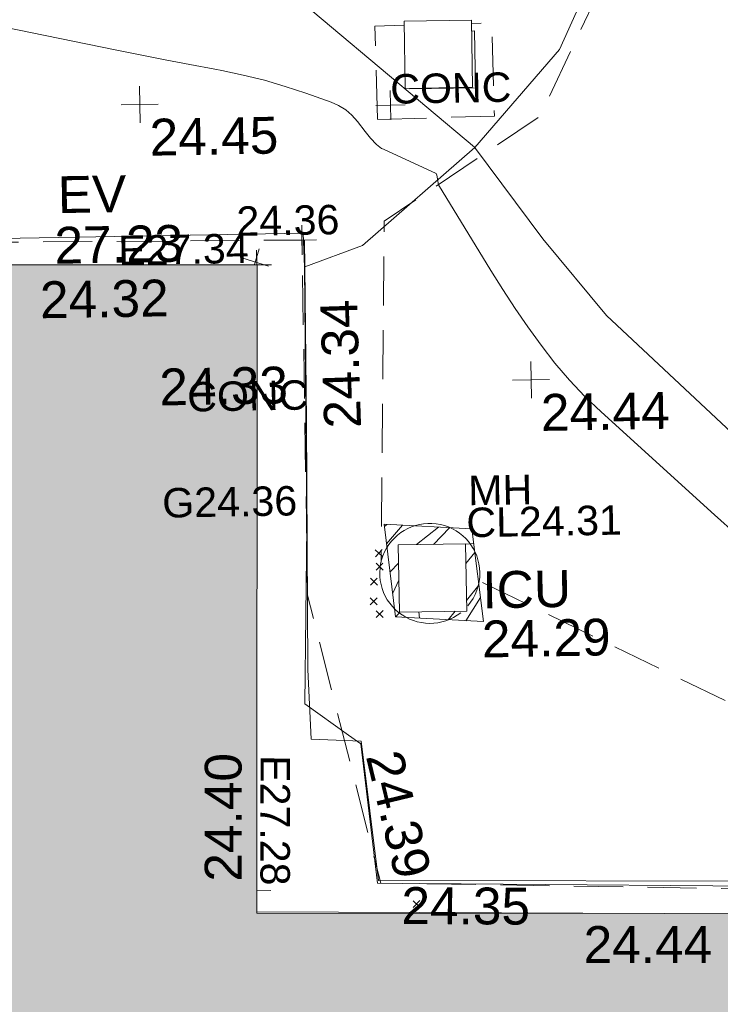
# Model space of a CAD drawing. Header units: millimetres. Extents: x -287732 to 520720, y -103372 to 287754.
# Tile 87 of 256: x -39038 to -31900, y -51760 to -41730. Entities that reach past the tile are written whole.
import ezdxf

# ---------------------------------------------------------------- set-up
doc = ezdxf.new("R2010")
doc.units = ezdxf.units.MM
for name, pattern in [('IMPORT-DASHED _2_', [750, 500, -250]), ('IMPORT-HIDDEN2 _3_', [4762.5, 3175, -1587.5]), ('IMPORT-UG_ELEC_STREET LIGHTING_QLB2 _2_', [2700, 1500, -300.0000000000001, 0, -250, 150, -300.0000000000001, 0, -200])]:
    doc.linetypes.add(name, pattern=pattern)
for name, color, linetype, lineweight, true_color in [('00_TOPO_BUILDING_OUTLINE', 5, 'Continuous', 9, 0x0000ff), ('00_TOPO_EAVE', 7, 'Continuous', 9, 0x666666), ('00_TOPO_LEVEL_SPOT', 7, 'Continuous', 9, 0x666666), ('00_TOPO_SERV_IC', 5, 'Continuous', 9, 0x0000ff), ('00_UAV_BUILDING_OUTLINE', 5, 'Continuous', 9, 0x0000ff), ('00_UAV_CONCRETE', 9, 'Continuous', 9, 0x808080), ('01_DTM_CONTOUR_MNR', 7, 'Continuous', 9, 0xa5a552), ('12333-PUM-2D-U-0001-C01 - Rev2_REVIT IMPORT_dwg', 7, 'Continuous', 9, 0x767676), ('A_RHA_Line', 7, 'Continuous', 9, 0x00a600), ('CONTOURS_MINOR', 7, 'Continuous', 9, 0x00a5a5), ('EAVE', 3, 'Continuous', 9, 0x00ff00), ('EAVE_LVL', 3, 'Continuous', 9, 0x00ff00), ('GULLY_LVL', 7, 'Continuous', 9, 0x7fbfff), ('MANHOLES', 7, 'Continuous', 9, 0xa50000), ('MANHOLES_LVL', 7, 'Continuous', 9, 0xa50000), ('MANHOLES_TXT', 7, 'Continuous', 9, 0xa50000), ('PUM-CHAMBER EXTENTS', 6, 'IMPORT-HIDDEN2 _3_', 9, 0xff00ff)]:
    doc.layers.add(name, color=color, linetype=linetype, lineweight=lineweight, true_color=true_color)
for name, color, linetype, lineweight in [('00_TOPO_SURFACE', 7, 'Continuous', 9), ('A_RHA_Detail', 7, 'Continuous', 9), ('CHANGE_OF_SURFACE', 7, 'IMPORT-DASHED _2_', 9), ('CHANGE_OF_SURFACE_LVL', 7, 'Continuous', 9), ('GEN-TEXT', 7, 'Continuous', 9), ('Text', 7, 'Continuous', 9), ('TEXT_TXT', 7, 'Continuous', 9)]:
    doc.layers.add(name, color=color, linetype=linetype, lineweight=lineweight)
doc.styles.add('Arial_3', font='arial.ttf', dxfattribs={"height": 299.9999999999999})
doc.styles.add('Swis721 Lt BT_2', font='swissl.ttf', dxfattribs={"height": 375})

# ---------------------------------------------------------------- blocks, each defined once
blk = doc.blocks.new('12333-PUM-2D-U-0001-C01 - Rev2_REVIT IMPORT_dwg_MSL_Eaves_SYM_1-V21-Site Location Plan Proposed')
at = {"layer": '00_TOPO_EAVE', "color": 254, "true_color": 0xcccccc}
for p, q in [((-21.13304359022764, -64.9132053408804), (116.0873754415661, 356.5791934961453)), ((356.5791934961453, -116.0873754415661), (-356.5791934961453, 116.0873754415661))]:
    blk.add_line(p, q, dxfattribs=at)
blk = doc.blocks.new('12333-PUM-2D-U-0001-C01 - Rev2_REVIT IMPORT_dwg_MM-2077200-Site Location Plan Proposed')
at = {"layer": '00_TOPO_LEVEL_SPOT', "color": 254, "true_color": 0xcccccc, "flags": 128}
for points in [[(500.0000000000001, 0), (0, 0), (0, 500.0000000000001)], [(0, -500.0000000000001), (0, 0), (-500.0000000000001, 0)]]:
    blk.add_lwpolyline(points, dxfattribs=at)
blk = doc.blocks.new('12333-PUM-2D-U-0001-C01 - Rev2_REVIT IMPORT_dwg_MGS62954_T2_Galway_ITM_3d_Rev1-2077680-Site Location Plan Proposed')
at = {"layer": '00_TOPO_SERV_IC', "color": 254, "true_color": 0xcccccc}
for p, q in [((533866115.4000002, 725513611.2000002), (533866115.4000001, 725514297.0000001)), ((533866801.2000001, 725514297.0000001), (533866115.4000001, 725514297.0000001)), ((533866801.2000002, 725513611.2000002), (533866801.2000001, 725514297.0000001)), ((533866115.4000002, 725513611.2000002), (533866801.2000002, 725513611.2000002)), ((533865963.0000001, 725508277.2000002), (533865963.0000001, 725508963.0000001)), ((533865963.0000001, 725508963.0000001), (533866648.8000001, 725508963.0000001)), ((533866648.8000001, 725508963.0000001), (533866648.8000001, 725508277.2000002)), ((533865963.0000001, 725508277.2000002), (533866648.8000001, 725508277.2000002))]:
    blk.add_line(p, q, dxfattribs=at)
at = {"layer": '00_TOPO_SURFACE', "color": 254, "true_color": 0xcccccc, "flags": 128}
for points in [[(533867394.0574334, 725518663.9431219), (533867919.8400127, 725517657.4428456), (533868467.158241, 725516973.0637418), (533868597.3633765, 725516576.4525061), (533868527.7740715, 725515749.4248275), (533868232.0130583, 725515126.9650481), (533867693.1925095, 725513981.2488767), (533866813.4430419, 725512998.5261831), (533865651.8253616, 725512020.2865918), (533865060.2829556, 725511813.0057487)], [(533865060.0000002, 725512080), (533865060.2829556, 725511813.0057487), (533865050.0000001, 725510240.0000001), (533865020.0000001, 725507710.0000001), (533865040.0000001, 725507000.0000001), (533865550.0000001, 725506970.0000001), (533865700.0000001, 725505550.0000001), (533869930.0000002, 725505470.0000001), (533874150.0000001, 725505450.0000002), (533876870.0000001, 725505370.0000001), (533876900.0000001, 725504240)]]:
    blk.add_lwpolyline(points, dxfattribs=at)
at = {"layer": '00_UAV_CONCRETE', "color": 254, "true_color": 0xcccccc, "flags": 128}
for points in [[(533850513.8729193, 725512257.0135742), (533854267.8038598, 725512222.5264795), (533855513.3210576, 725512210.3372543), (533860512.9407879, 725512161.4085915), (533861011.8038596, 725512156.5264796), (533865048.2770497, 725512156.976934), (533865055.892157, 725511811.4671805)], [(533865055.892157, 725511811.4671805), (533865035.3010868, 725509169.1725117), (533864981.3010868, 725507360.1725118), (533865421.9358901, 725507035.3706586), (533865544.301087, 725506945.1725119), (533865690.3010869, 725505521.1725119), (533869105.4976924, 725505435.9257947), (533869536.3010869, 725505425.172512), (533873186.301087, 725505353.1725117), (533874103.4471429, 725505333.5257993), (533874839.5812727, 725505317.7566472), (533874830.7741848, 725505049.3506987)]]:
    blk.add_lwpolyline(points, dxfattribs=at)
at = {"layer": '01_DTM_CONTOUR_MNR', "color": 254, "true_color": 0xcccccc, "flags": 128}
blk.add_lwpolyline([(533876479.0514932, 725505997.720138), (533874701.0262182, 725506382.5059073), (533873483.306595, 725506873.2986193), (533871291.3912454, 725508384.4152758), (533870269.8232822, 725509184.4572619), (533868123.1833492, 725511263.5826919), (533867489.405955, 725512054.2971659), (533866810.0000003, 725513000.0000001), (533864895.9871723, 725514669.7090366), (533864745.0804352, 725514735.673502), (533864516.8727782, 725514749.9896799), (533862002.2688941, 725514946.8802142)], dxfattribs=at)
at = {"xscale": 0.375, "yscale": 0.375, "zscale": 0.375}
for name, p in [('12333-PUM-2D-U-0001-C01 - Rev2_REVIT IMPORT_dwg_MM-2077200-Site Location Plan Proposed', (533863407.4246804, 725513494.4364793)), ('12333-PUM-2D-U-0001-C01 - Rev2_REVIT IMPORT_dwg_MSL_Eaves_SYM_1-V21-Site Location Plan Proposed', (533864555.3975301, 725511870.8665234)), ('12333-PUM-2D-U-0001-C01 - Rev2_REVIT IMPORT_dwg_MM-2077200-Site Location Plan Proposed', (533867344.0922572, 725510621.5253152))]:
    blk.add_blockref(name, p, dxfattribs=at)
at = {"layer": '00_TOPO_BUILDING_OUTLINE', "color": 251, "true_color": 0x666666, "insert": (533863556.8128479, 725510801.2466586), "char_height": 375, "width": 1495.902363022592, "attachment_point": 1, "line_spacing_factor": 1.005061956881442, "style": 'Swis721 Lt BT_2'}
blk.add_mtext('24.33', dxfattribs=at)
at = {"layer": '00_TOPO_EAVE', "char_height": 375, "attachment_point": 1, "line_spacing_factor": 1.005061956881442, "style": 'Swis721 Lt BT_2'}
for s, insert, width in [('EV', (533862556.29511, 725512778.2962464), 736.078940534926), ('27.23', (533862514.4732763, 725512262.8128253), 1495.902363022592)]:
    blk.add_mtext(s, dxfattribs=dict(at, insert=insert, width=width))
at = {"layer": '00_TOPO_LEVEL_SPOT', "char_height": 375, "width": 1495.902363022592, "attachment_point": 1, "line_spacing_factor": 1.005061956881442, "style": 'Swis721 Lt BT_2'}
for s, insert in [('24.45', (533863502.4808528, 725513347.0102245)), ('24.44', (533867439.1808528, 725510474.1102244))]:
    blk.add_mtext(s, dxfattribs=dict(at, insert=insert))
at = {"layer": '00_TOPO_SERV_IC', "color": 251, "true_color": 0x666666, "char_height": 375, "attachment_point": 1, "line_spacing_factor": 1.005061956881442, "style": 'Swis721 Lt BT_2'}
for s, insert, width in [('ICU', (533866811.7111335, 725508677.2746867), 1021.012723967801), ('24.29', (533866797.8003085, 725508176.8162591), 1495.902363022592)]:
    blk.add_mtext(s, dxfattribs=dict(at, insert=insert, width=width))
at = {"layer": '00_TOPO_SURFACE', "color": 251, "true_color": 0x666666, "char_height": 375, "width": 1495.902363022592, "attachment_point": 1, "line_spacing_factor": 1.005061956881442, "style": 'Swis721 Lt BT_2'}
for s, insert, rotation in [('24.34', (533865230.1951971, 725510158.3056903), 90.86117360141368), ('24.35', (533865934.874386, 725505478.1863271), 358.6520742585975)]:
    blk.add_mtext(s, dxfattribs=dict(at, insert=insert, rotation=rotation))
at = {"layer": '00_UAV_BUILDING_OUTLINE', "color": 251, "true_color": 0x666666, "char_height": 375, "width": 1495.902363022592, "attachment_point": 1, "line_spacing_factor": 1.005061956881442, "style": 'Swis721 Lt BT_2'}
for s, insert, rotation in [('24.32', (533862357.0228064, 725511710.8734008), 359.9037705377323), ('24.40', (533863931.2192553, 725505568.2133479), 88.95926798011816), ('24.44', (533867782.7658254, 725505048.8203163), 358.9592679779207)]:
    blk.add_mtext(s, dxfattribs=dict(at, insert=insert, rotation=rotation))
at = {"layer": '00_UAV_CONCRETE', "color": 251, "true_color": 0x666666, "insert": (533865959.7949202, 725506899.5029724), "char_height": 375, "width": 1495.902363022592, "attachment_point": 1, "rotation": 282.60857678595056, "line_spacing_factor": 1.005061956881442, "style": 'Swis721 Lt BT_2'}
blk.add_mtext('24.39', dxfattribs=at)
blk = doc.blocks.new('12333-PUM-2D-U-0001-C01 - Rev2_REVIT IMPORT_dwg_SPOT-2077713-Site Location Plan Proposed')
at = {"layer": 'Text', "color": 253, "true_color": 0xaaaaaa}
for p, q in [((0, 500.0000000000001), (0, -500.0000000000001)), ((-500.0000000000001, 0), (500.0000000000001, 0))]:
    blk.add_line(p, q, dxfattribs=at)
blk = doc.blocks.new('12333-PUM-2D-U-0001-C01 - Rev2_REVIT IMPORT_dwg_SPOT-2077777-Site Location Plan Proposed')
at = {"layer": 'EAVE_LVL', "color": 81, "true_color": 0xaaffaa}
for p, q in [((0, 500.0000000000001), (0, 19.93331687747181)), ((-44.11408456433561, 0), (500.0000000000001, 0))]:
    blk.add_line(p, q, dxfattribs=at)
blk = doc.blocks.new('12333-PUM-2D-U-0001-C01 - Rev2_REVIT IMPORT_dwg_SPOT-V238-Site Location Plan Proposed')
at = {"layer": 'EAVE_LVL', "color": 81, "true_color": 0xaaffaa}
blk.add_line((17.04085452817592, 0), (500.0000000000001, 0), dxfattribs=at)
blk = doc.blocks.new('12333-PUM-2D-U-0001-C01 - Rev2_REVIT IMPORT_dwg_SPOT-2077769-Site Location Plan Proposed')
at = {"layer": 'CHANGE_OF_SURFACE_LVL', "color": 253, "true_color": 0xaaaaaa}
for p, q in [((0, 500.0000000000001), (0, -500.0000000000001)), ((-500.0000000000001, 0), (500.0000000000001, 0))]:
    blk.add_line(p, q, dxfattribs=at)
blk = doc.blocks.new('12333-PUM-2D-U-0001-C01 - Rev2_REVIT IMPORT_dwg-1620468-Site Location Plan Proposed')
at = {"layer": 'PUM-CHAMBER EXTENTS', "true_color": 0xffaaff}
h = blk.add_hatch(dxfattribs=at)
h.set_pattern_fill('FP_3', color=211, style=0, pattern_type=2)
h.set_pattern_definition([(45, (-533641079.65, -725615854.3560001), (-265.1650429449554, 265.1650429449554), []), (45, (-533640902.873, -725615854.3560001), (-265.1650429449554, 265.1650429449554), [])])
h.paths.add_polyline_path([(225736.3501528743, -107687.3561786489), (225636.3501528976, -106741.3561786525), (224743.3501528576, -106677.3561786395), (224843.3501528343, -107623.3561786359), (225567.437910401, -107675.2504860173)])
h.paths.add_polyline_path([(224883.3501528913, -107577.1561786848), (224883.3501529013, -106891.3561786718), (225569.1501529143, -106891.3561786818), (225569.1501529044, -107577.1561786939), (225557.1794693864, -107577.1561786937)])
at = {"layer": 'CHANGE_OF_SURFACE', "color": 253, "true_color": 0xaaaaaa, "flags": 128}
for points in [[(228526.4605184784, -96583.34101142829), (228919.374917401, -97379.69282211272), (228919.374917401, -98086.98049339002), (228366.8064243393, -98893.73049337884), (227532.4279998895, -100264.1003562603), (226399.662588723, -102551.7339180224), (224797.2139586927, -103590.56268516), (224704.1805500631, -107064.3346346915)], [(225035.7501529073, -101598.8441692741), (224736.0651250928, -101602.0493567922), (224746.2356871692, -102552.9969051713)], [(224746.2356871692, -102552.9969051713), (225938.0793153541, -102540.249914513), (225927.9087530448, -101589.3023659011), (225721.5501529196, -101591.5094097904)], [(209183.6723986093, -102292.5337115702), (209324.0843579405, -102290.1362491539), (209279.7092491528, -103607.8304508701), (214435.1732904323, -103596.7790810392), (220082.4232903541, -103729.3955195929), (223955.9284271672, -103768.0753138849), (223950.4027422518, -107387.3989444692), (224643.7480814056, -110331.3489716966), (232503.4728769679, -110593.233746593)], [(232539.3336143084, -110782.9918496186), (232503.4728769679, -110593.233746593), (232393.6493174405, -110012.0992871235), (229731.1980063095, -109114.4728447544), (228525.669865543, -108708.0376431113), (226867.6802684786, -107864.4478210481), (225701.6799885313, -107271.1835623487)]]:
    blk.add_lwpolyline(points, dxfattribs=at)
at = {"layer": 'CONTOURS_MINOR', "color": 254, "true_color": 0xaae1e1, "flags": 128}
blk.add_lwpolyline([(228331.8403345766, -106846.5640787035), (228108.5004743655, -106641.3199454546), (226971.9912089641, -105572.7836121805), (226809.9634791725, -105410.9462355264), (226654.8769925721, -105243.0742327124), (226510.2023708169, -105066.1502900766), (226372.4689919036, -104883.1917215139), (226242.4279722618, -104694.093364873), (226115.6386133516, -104502.8974419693), (225993.7267445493, -104308.5551697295), (225875.0665363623, -104112.1153313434), (225357.7914835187, -103230.7670647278), (225340.2482683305, -103130.0831841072), (225335.1550421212, -103114.9916113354), (224801.7227920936, -102858.5229903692), (224782.5431646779, -102848.4626072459), (224764.4150706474, -102836.9544661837), (224747.8642773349, -102823.2746876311), (224732.3650172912, -102808.1471516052), (224673.6383818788, -102743.1342932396), (224659.2339405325, -102726.6567066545), (224645.1982182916, -102709.8806895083), (224631.7155748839, -102692.6570258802), (224618.6016505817, -102675.1349321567), (224542.2595364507, -102569.5936311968), (224486.4336914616, -102505.4083290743), (224424.6307107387, -102449.0780454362), (224353.8620261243, -102404.5302895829), (224277.1162054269, -102367.8375524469), (224023.1601812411, -102273.3062816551), (223813.2069284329, -102200.5871016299), (223601.3810002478, -102134.3794206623), (223386.7460574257, -102077.9389883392), (223170.2384387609, -102028.0100554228), (223099.6089223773, -102013.4181600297), (222846.485985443, -101960.5823503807), (222593.5107475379, -101907.0554911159), (222340.7570585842, -101852.4920574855), (222088.1510691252, -101797.2375742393), (220812.7240318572, -101515.512923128)], dxfattribs=at)
at = {"layer": 'EAVE', "color": 81, "true_color": 0xaaffaa}
for p, q in [((223490.9330729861, -104014.2154938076), (209157.2834033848, -103745.1763977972)), ((227530.4854221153, -110692.0001198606), (223376.2777382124, -110602.5215425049))]:
    blk.add_line(p, q, dxfattribs=at)
at = {"layer": 'GEN-TEXT', "color": 253, "true_color": 0xaaaaaa}
for p, q in [((224647.9948138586, -107006.7115176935), (224718.7054919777, -106936.0008395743)), ((224718.7054919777, -107006.7115176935), (224647.9948138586, -106936.0008395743)), ((224652.9948138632, -107143.7115176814), (224723.7054919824, -107073.0008395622)), ((224723.7054919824, -107143.7115176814), (224652.9948138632, -107073.0008395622)), ((224592.9948138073, -107296.7115177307), (224663.7054919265, -107226.0008396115)), ((224663.7054919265, -107296.7115177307), (224592.9948138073, -107226.0008396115)), ((224586.9948138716, -107495.7115177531), (224657.7054919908, -107425.0008396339)), ((224657.7054919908, -107495.7115177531), (224586.9948138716, -107425.0008396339)), ((224645.99481388, -107627.7115177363), (224716.7054919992, -107557.0008396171)), ((224716.7054919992, -107627.7115177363), (224645.99481388, -107557.0008396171)), ((224969.9948137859, -110587.7115176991), (225040.7054919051, -110517.0008395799)), ((225040.7054919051, -110587.7115176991), (224969.9948137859, -110517.0008395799))]:
    blk.add_line(p, q, dxfattribs=at)
at = {"layer": 'MANHOLES', "color": 9, "true_color": 0xe1aaaa, "flags": 128}
blk.add_lwpolyline([(225078.9397541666, -102248.974223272), (225750.0841657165, -102248.974223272), (225750.0841657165, -101669.6102443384), (225721.5501529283, -101669.6102443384)], dxfattribs=at)
at = {"layer": 'MANHOLES', "color": 9, "true_color": 0xe1aaaa}
for radius, start, end in [(509.690148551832, 0, 307.1068810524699), (509.6901485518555, 318.401127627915, 0)]:
    blk.add_arc((225199.2075368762, -107185.711444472), radius, start, end, dxfattribs=at)
at = {"layer": 'PUM-CHAMBER EXTENTS', "color": 211, "linetype": 'Continuous', "true_color": 0xffaaff, "flags": 128}
blk.add_lwpolyline([(224743.3501528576, -106677.3561786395), (225636.3501528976, -106741.3561786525), (225736.3501528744, -107687.3561786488), (224843.3501528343, -107623.3561786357)], close=True, dxfattribs=at)
blk.add_blockref('12333-PUM-2D-U-0001-C01 - Rev2_REVIT IMPORT_dwg_MGS62954_T2_Galway_ITM_3d_Rev1-2077680-Site Location Plan Proposed', (-533641079.6498471, -725615854.3561786))
at = {"xscale": 0.3, "yscale": 0.3, "zscale": 0.3}
for name, p in [('12333-PUM-2D-U-0001-C01 - Rev2_REVIT IMPORT_dwg_SPOT-2077713-Site Location Plan Proposed', (224882.4722656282, -102411.0240498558)), ('12333-PUM-2D-U-0001-C01 - Rev2_REVIT IMPORT_dwg_SPOT-2077769-Site Location Plan Proposed', (223955.9284271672, -103768.0753138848)), ('12333-PUM-2D-U-0001-C01 - Rev2_REVIT IMPORT_dwg_SPOT-2077777-Site Location Plan Proposed', (223490.9330729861, -104014.2154938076)), ('12333-PUM-2D-U-0001-C01 - Rev2_REVIT IMPORT_dwg_SPOT-V238-Site Location Plan Proposed', (223375.0447363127, -110388.9790956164))]:
    blk.add_blockref(name, p, dxfattribs=at)
at = {"layer": 'CHANGE_OF_SURFACE_LVL', "insert": (223292.109359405, -103414.9329604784), "char_height": 299.9999999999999, "width": 1256.112065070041, "attachment_point": 1, "line_spacing_factor": 0.9417779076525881, "style": 'Arial_3'}
blk.add_mtext('24.36', dxfattribs=at)
at = {"layer": 'EAVE_LVL', "insert": (222083.0364273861, -103691.5507814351), "char_height": 299.9999999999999, "width": 1590.340713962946, "attachment_point": 1, "line_spacing_factor": 0.9417779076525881, "style": 'Arial_3'}
blk.add_mtext('E27.34', dxfattribs=at)
at = {"layer": 'EAVE_LVL', "insert": (223742.4375372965, -109012.55539089), "char_height": 299.9999999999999, "width": 1590.340713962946, "attachment_point": 1, "rotation": 268.9585189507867, "line_spacing_factor": 0.9417779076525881, "style": 'Arial_3'}
blk.add_mtext('E27.28', dxfattribs=at)
at = {"layer": 'GULLY_LVL', "insert": (222485.9914830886, -106271.4559694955), "char_height": 299.9999999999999, "width": 1645.433348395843, "attachment_point": 1, "line_spacing_factor": 0.9417779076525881, "style": 'Arial_3'}
blk.add_mtext('G24.36', dxfattribs=at)
at = {"layer": 'MANHOLES_LVL', "insert": (225580.4258791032, -106525.1221646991), "char_height": 299.9999999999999, "width": 1895.18662449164, "attachment_point": 1, "line_spacing_factor": 0.9417779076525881, "style": 'Arial_3'}
blk.add_mtext('CL24.31', dxfattribs=at)
at = {"layer": 'MANHOLES_TXT', "insert": (225604.9235791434, -106199.2204975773), "char_height": 299.9999999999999, "width": 774.9697243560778, "attachment_point": 1, "line_spacing_factor": 0.9417779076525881, "style": 'Arial_3'}
blk.add_mtext('MH', dxfattribs=at)
at = {"layer": 'TEXT_TXT', "char_height": 299.9999999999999, "width": 1469.136918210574, "attachment_point": 1, "line_spacing_factor": 0.9417779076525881, "style": 'Arial_3'}
for insert in [(224882.4722656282, -102096.0129548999), (222759.55805392, -105195.8146676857)]:
    blk.add_mtext('CONC', dxfattribs=dict(at, insert=insert))

msp = doc.modelspace()

# ---------------------------------------------------------------- hatches: boundary and pattern name
at = {"layer": 'A_RHA_Detail', "true_color": 0xc0c0c0}
h = msp.add_hatch(color=9, dxfattribs=at)
h.paths.add_polyline_path([(-80880.60083809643, -68502.79057078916), (-80400.865924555, -68483.41509113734), (-80400.865924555, -62984.64684185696), (-24474.85765177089, -63009.32043784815), (-24456.14471271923, -50840.30023858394), (-36622.55041039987, -50831.65104353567), (-36622.55041039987, -44228.57792613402), (-50959.0526582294, -44218.38599194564), (-50959.0526582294, -42573.78171514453), (-54563.9325804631, -42571.21897729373), (-54565.69773352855, -45054.17447474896), (-92408.82109321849, -45027.27149621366), (-92411.78875845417, -49201.74309222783), (-100061.9988811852, -49201.74309222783), (-100052.2214449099, -64852.82557838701), (-86120.90825229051, -64852.82557838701), (-86092.1662649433, -62957.90041523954), (-84861.10047608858, -62957.90041523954), (-84854.79052929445, -68240.109737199), (-80870.60226892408, -68240.10973722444)])
h.paths.add_polyline_path([(-137238.9269902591, -68461.9384092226), (-132719.7426408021, -68433.0633692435), (-132847.0731201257, -62850.04282283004), (-130454.6837966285, -62916.63108078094), (-130498.2830220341, -61355.85393642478), (-117581.136331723, -61423.42893438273), (-117492.3908565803, -49183.91309190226), (-125136.5200282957, -49178.47881952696), (-125133.572703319, -45032.61887136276), (-163007.1824077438, -45005.6942194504), (-163007.1824076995, -44090.2963411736), (-163123.8521269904, -44090.21339942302), (-163122.6389897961, -42383.75184302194), (-166563.8543419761, -42383.75184298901), (-166565.034908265, -44044.39824208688), (-193158.4656786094, -44025.49275805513), (-193195.152889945, -62863.65652504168), (-137269.7106414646, -62916.63108078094), (-137254.3708868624, -65679.90523788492)])
h.paths.add_polyline_path([(120310.9497607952, -32334.28230164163), (120312.4652266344, -31610.73011961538), (133451.2244789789, -31638.24899384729), (133469.2230092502, -19717.98315780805), (121295.7536929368, -19692.48606430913), (121319.8434528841, -8190.941560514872), (112277.0825930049, -8172.001674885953), (112263.1770823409, -14811.1234547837), (78285.85310969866, -14739.95861438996), (78292.82277619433, -8167.077575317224), (75241.99098605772, -8160.673431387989), (69355.76844233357, -8152.931592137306), (69353.6659720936, -9156.74635762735), (68372.60878945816, -9154.691552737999), (68372.60878945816, -13705.52853215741), (69333.7233474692, -13707.54156770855), (69325.07112547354, -16249.53369228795), (66623.4489111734, -16249.53369228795), (66619.79243935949, -17995.29925530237), (65989.07757494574, -17995.2992552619), (65985.44262772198, -19730.78799483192), (57152.23993377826, -19712.28702421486), (57127.42535098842, -31559.89463417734), (70277.87165424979, -31587.43801817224), (70277.87165431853, -32271.7414715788), (78263.96947909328, -32285.12944888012), (78266.62661740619, -31019.79372153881), (112335.8856506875, -31091.15111860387), (112335.8856506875, -32317.57330553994), (119781.4233959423, -32333.17321913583)])
h.paths.add_polyline_path([(7503.717409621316, -1791.439263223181), (15482.43097392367, -674.0213231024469), (15484.0826588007, 148.1327206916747), (56188.28042539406, 205.5276654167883), (56155.84326007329, 14338.3166313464), (18016.62665935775, 14236.48149539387), (17967.9025208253, 34313.18372071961), (21727.10644863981, 34324.0692624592), (21708.90974962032, 40608.10218321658), (18009.66447159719, 40608.10218321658), (17995.54603706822, 45483.75063442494), (9770.084204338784, 45420.6329473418), (3966.213879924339, 45446.76585222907), (3984.771235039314, 14176.56786832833), (1023.062455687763, 14176.56786837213), (-276.5134647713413, 14190.52623461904), (-231.6790044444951, 5968.135265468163), (-226.4491536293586, 193.7444677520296), (553.0869992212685, 183.4716499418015), (7477.609307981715, 143.2867586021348), (7488.638446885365, -674.0213231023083)])
h.paths.add_polyline_path([(77755.59663317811, 53.47451145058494), (77729.51881611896, 1699.844979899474), (94464.47132486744, 1659.976083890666), (94606.37913471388, 17991.390236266), (88810.4190114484, 18015.03260816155), (88799.89418497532, 14436.74271609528), (69413.88950349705, 14457.8773889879), (69377.35724448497, 99.62816357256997), (75241.99098605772, 67.32134432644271)])
h.paths.add_polyline_path([(61252.12079701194, 46453.95617366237), (105774.7348988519, 46472.68783506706), (105768.2642198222, 61852.61234306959), (92285.13876309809, 61852.61234306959), (92308.59670399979, 65784.30757140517), (96107.4668000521, 65767.60445243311), (96059.68081117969, 75209.20847378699), (101084.8427276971, 75071.88872764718), (104988.0046543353, 74765.36560406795), (108403.6894220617, 74363.8408943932), (112009.2703903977, 73787.25420861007), (115645.3524815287, 73049.69667206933), (116890.8108051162, 72761.69136252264), (120208.9929833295, 71893.18353872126), (120865.241739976, 71703.68484519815), (124135.6329506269, 70669.67317906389), (127435.6253142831, 69480.50055823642), (127820.4368670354, 69394.93141813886), (128274.3081769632, 69331.69585753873), (128731.8791144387, 69306.66104516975), (129189.9401488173, 69320.00258290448), (129645.2782985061, 69371.62688826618), (130094.6997111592, 69461.17185603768), (130535.0520071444, 69588.00939074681), (130963.246434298, 69751.24981927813), (131376.2795165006, 69949.74812590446), (131771.2541232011, 70182.11198903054), (132162.5575600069, 70460.5404660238), (132496.0921583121, 70741.69081113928), (132820.871367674, 71064.98072578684), (133117.4593294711, 71414.31364272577), (133383.77568926, 71787.23923950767), (133616.5473239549, 72178.5372844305), (133817.1647262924, 72590.54524898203), (133982.6025969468, 73017.89547513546), (134111.7005086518, 73457.59040801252), (134203.5529320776, 73906.54590458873), (134257.5155883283, 74361.61286216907), (134272.5462649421, 74819.5993153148), (134250.5259875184, 75277.29281745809), (134189.6227572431, 75731.48297747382), (134090.9274700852, 76178.98397757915), (133955.1324028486, 76616.65691993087), (133783.1900598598, 77041.43184345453), (133576.3064937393, 77450.32925647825), (133335.932843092, 77840.48103920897), (133063.7551572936, 78209.15055532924), (132761.6825665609, 78553.75185442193), (132431.8338935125, 78871.8678050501), (132076.5227905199, 79161.26705197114), (131698.2415080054, 79419.91966861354), (131299.6434187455, 79646.01139197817), (131093.5942456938, 79746.34209763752), (132146.0467355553, 83110.22226145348), (122787.7632953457, 86282.54285518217), (121604.3555412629, 82800.3591886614), (117095.9864227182, 83870.84033785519), (116841.9598400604, 83526.35449572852), (116120.5435466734, 91221.93611972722), (110237.7341284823, 91274.27491021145), (110194.3680786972, 90435.39030214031), (104988.0046543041, 90486.49901390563), (104973.2761846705, 94309.82427956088), (103746.1314668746, 94309.8242795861), (103839.9937121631, 122852.1474271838), (96365.09202306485, 122931.9599470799), (96350.3400238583, 123952.4168585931), (104555.5505249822, 123902.1925226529), (104607.3234458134, 120248.5396156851), (125502.5015002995, 120134.1933400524), (125662.0200253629, 137657.3796882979), (114479.5865733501, 137699.2256881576), (114382.306264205, 129149.9458158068), (104644.159003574, 129187.9975073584), (104577.9931702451, 126217.3903144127), (101184.4926406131, 126159.1566967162), (101264.6166812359, 135959.2655565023), (89967.23178808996, 135988.8856164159), (89927.63362986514, 125823.6463181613), (93630.53562302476, 125840.7948842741), (93580.65688892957, 122931.9599470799), (88697.38835376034, 122904.7310126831), (88679.3898954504, 95739.09143775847), (86378.25848996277, 95739.09143775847), (86378.18187189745, 96178.1008337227), (83279.50743284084, 96200.92083327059), (83273.62493422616, 95735.74732133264), (70169.67509619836, 95733.22421950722), (70166.26842742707, 96272.07409347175), (66674.99731294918, 96257.14073655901), (66654.74538556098, 95755.71092136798), (65784.77231079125, 95755.71092136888), (65887.65094984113, 117470.630565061), (53473.3427162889, 117487.9046429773), (53434.44066309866, 98570.46349063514), (40649.41626916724, 98570.46349063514), (40610.16711559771, 94406.01479078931), (38853.82372868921, 94410.36303440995), (38848.65589191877, 89463.65332729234), (40612.46601912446, 89518.45976927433), (40665.38257362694, 86257.73741128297), (38372.19584460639, 86305.72309285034), (38369.79374539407, 76901.0507917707), (50937.9512507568, 76944.40198294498), (50922.88567286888, 74598.78180889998), (56484.9061132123, 74588.85093771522), (56484.9061132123, 75194.85181995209), (92465.4037153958, 75233.0258166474), (92645.92783662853, 71766.64845094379), (89810.55521366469, 69362.83965827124), (85313.16173974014, 69360.94750420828), (85313.16173974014, 66907.4050808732), (75210.14498263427, 66903.15451589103), (75210.14498263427, 63815.70944550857), (70819.40014309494, 63815.70999200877), (70819.21601505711, 64253.35708059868), (69456.83415683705, 64253.35708059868), (69455.7195737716, 66901.99623166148), (61303.32856759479, 66898.5668068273), (61304.56054988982, 63970.32021231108), (70500.41048208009, 63970.32021219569), (70500.4088543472, 61852.59006207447), (61245.6438848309, 61848.69637488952), (61252.03558504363, 46656.49344428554)])
h.paths.add_polyline_path([(-17153.16561239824, 48569.32684293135), (-17153.16561224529, 60770.38083685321), (-29362.88357759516, 60774.70428694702), (-29362.88357759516, 67399.20394580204), (-43507.24466814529, 67405.01911303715), (-43488.5313307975, 69093.07334175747), (-45766.41866231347, 69109.32868388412), (-45794.3462003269, 67405.01911303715), (-47272.11273194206, 67404.2124544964), (-47272.44887633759, 66454.91798908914), (-86004.56386332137, 66468.63299519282), (-86006.66970787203, 60521.58362721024), (-92662.87722510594, 60521.58362721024), (-92665.2138765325, 50184.35611932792), (-79752.0168396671, 50179.78309939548), (-79752.016597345, 48591.4932381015), (-17157.7163123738, 48569.32845417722)])
h.paths.add_polyline_path([(-201056.4185878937, 48628.75479108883), (-138377.9751621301, 48634.64535779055), (-138377.9751621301, 50133.28201003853), (-125467.710581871, 50134.49626164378), (-125468.6909603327, 60566.1903686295), (-132186.8595614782, 60565.86652591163), (-132187.4203588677, 66533.0197876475), (-170643.3098734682, 66805.61809689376), (-170643.3098732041, 67738.78475848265), (-200340.0100486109, 67488.93693764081), (-200348.7171487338, 60827.78025104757), (-201057.5650552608, 60827.71357558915), (-201056.6510294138, 51102.04313372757)])
h.paths.add_polyline_path([(-240051.5126725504, 54769.19491160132), (-239444.490259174, 54811.10754483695), (-239186.5396223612, 54841.92927608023), (-238764.8191577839, 54940.98166103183), (-238382.4735933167, 55122.46891388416), (-237990.3402229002, 55354.87497234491), (-237269.2031023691, 55936.21515020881), (-237032.4836384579, 56225.56611516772), (-236793.0039602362, 56569.31473944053), (-236554.5880578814, 57004.26389721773), (-236432.7219585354, 57267.46508908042), (-236300.081527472, 57753.26238983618), (-236250.7285154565, 58017.17885684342), (-236235.6490609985, 58516.21786804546), (-236233.2538429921, 58987.85640053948), (-236213.7029795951, 59823.48083769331), (-236363.8287855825, 59820.86038205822), (-236634.0279869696, 60698.06075827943), (-236391.9547756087, 61432.19726339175), (-236225.4740089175, 61435.10319600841), (-236201.6036569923, 62637.68779596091), (-232563.5271750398, 62639.28734435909), (-232563.5271750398, 63049.03842404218), (-232732.1945866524, 63049.15302218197), (-232860.1521277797, 63457.95890274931), (-232731.606808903, 63914.24862697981), (-232560.8209656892, 63914.24862697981), (-232515.1276847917, 70598.00033009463), (-240628.6947849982, 70598.85496273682), (-240629.7923196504, 72350.98321577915), (-246412.6011212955, 72347.36085933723), (-246412.6011212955, 70616.45923936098), (-254449.5805725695, 70618.60952619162), (-254454.637144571, 70754.06491720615), (-254469.7140363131, 73191.66276250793), (-263883.2532625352, 73267.83063688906), (-263902.4181505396, 68260.74348553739), (-263714.8217520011, 68259.82096572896), (-263552.9672900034, 67819.65434396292), (-263719.0883117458, 67392.2068408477), (-263913.6298699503, 67392.20684284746), (-263956.7001913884, 58633.76423459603), (-260181.1963171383, 58611.22607638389), (-260192.3146983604, 56354.25111579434), (-257184.684388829, 56339.46086021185), (-257213.4419957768, 57092.93866021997), (-257338.5163846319, 57093.27331223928), (-257471.0109294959, 57531.74572308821), (-257338.5163845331, 58062.22513696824), (-257203.4956297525, 58064.06881289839), (-257173.5751889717, 58598.54056692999), (-256478.2273617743, 58575.27357994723), (-256478.2273617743, 58788.51859473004), (-256013.0091299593, 58911.92701534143), (-255397.0786664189, 58780.99767617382), (-255397.0786664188, 58595.982422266), (-243809.885361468, 58585.92793201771), (-243805.3570672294, 58352.04527760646), (-243740.939469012, 57884.52572680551), (-243619.0830608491, 57421.84877545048), (-243424.3877545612, 56943.65915412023), (-243247.1437899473, 56608.24157713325), (-243003.0710579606, 56249.99021479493), (-242732.2093200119, 55932.75703082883), (-242371.7230178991, 55603.12658811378), (-242141.255125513, 55424.88676767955), (-241804.9643037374, 55216.88439822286), (-241529.4640827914, 55077.02869055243), (-241100.6275144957, 54917.18295003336), (-240836.2134980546, 54840.82833176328), (-240453.4486195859, 54788.60784130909), (-240218.9578693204, 54777.28227442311)])
h.paths.add_polyline_path([(40276.69022552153, 59895.36417752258), (40328.62676029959, 69196.9439153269), (36588.99968785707, 69217.8245910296), (36619.46637569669, 74674.25962428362), (32264.36460078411, 74687.02318924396), (32233.48293867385, 69156.26826306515), (11916.69390495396, 69269.70959686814), (11966.66200111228, 78218.75165974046), (29087.509017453, 78123.15526808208), (29143.44567205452, 88141.1370047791), (15719.348796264, 88216.09212953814), (15732.60379610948, 90589.9978889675), (4594.294101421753, 90652.19003489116), (4525.129359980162, 78265.12250449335), (10096.76365553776, 78234.01258731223), (10077.43887221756, 74773.03821910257), (4547.641142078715, 74803.91453678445), (4465.579974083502, 60107.1600234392), (19125.89094760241, 60025.30234268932), (19139.86249374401, 62527.53804644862), (31738.59196305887, 62457.19146404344), (31724.55430858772, 59943.11609815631), (38369.79364225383, 59906.01157293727)])
h.paths.add_polyline_path([(-246083.0241259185, 72334.29150213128), (-246083.0594797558, 72334.30275087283), (-246208.2905500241, 72334.29150213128)])
h.paths.add_polyline_path([(-114575.3004830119, 112178.0758695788), (-114575.3246435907, 112178.0758695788), (-114707.2752166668, 115801.5811617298)])
h.paths.add_polyline_path([(-154699.9178765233, 101760.4080976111), (-114382.050333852, 101776.0542914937), (-114382.050333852, 106926.9360164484), (-113755.641395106, 106927.1792101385), (-113757.5507412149, 111847.2721531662), (-114431.6837526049, 111847.2721531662), (-114431.8097758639, 112178.0758695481), (-114575.3004830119, 112178.0758695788), (-114578.9984943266, 121707.2390833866), (-123056.9849702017, 121707.2390833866), (-123068.8201032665, 156452.7036899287), (-119381.2340625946, 156454.1348067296), (-119381.2340625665, 160165.8597952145), (-115501.031452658, 160167.3662801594), (-115503.3750945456, 166206.5793118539), (-132411.7987151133, 166599.6604729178), (-132411.8243278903, 166665.6603411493), (-135275.0124468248, 166664.5490317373), (-135275.0124468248, 166628.1883101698), (-135911.3205076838, 166628.1944502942), (-135911.3479256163, 166352.1604668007), (-152521.1633846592, 166345.7146753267), (-152518.3680955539, 159142.6836790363), (-150699.3133726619, 159117.9265656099), (-150758.5477087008, 122560.691203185), (-151059.2005266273, 122560.691203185), (-151061.0981347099, 121302.4374932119), (-154138.3148337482, 121372.6012653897), (-154138.3148337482, 121865.1834517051), (-154704.3888425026, 121867.2611370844), (-154688.5451973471, 119352.3937021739), (-154745.5933227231, 119352.3715636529), (-154745.5763474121, 118722.1532660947), (-160794.1544526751, 118748.7442832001), (-160794.1544526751, 119410.5425977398), (-163852.1622693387, 119422.408321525), (-163855.0715294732, 118762.2003111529), (-167568.6765459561, 118778.5256058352), (-166634.6619849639, 124395.1277019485), (-166930.050559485, 124500.0918161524), (-167568.6765459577, 124707.6250903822), (-168028.2173235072, 124841.3808647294), (-168630.5006276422, 124991.3056740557), (-169238.2056069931, 125117.4693074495), (-169850.3952285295, 125219.6772876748), (-170466.1255403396, 125297.7720169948), (-171089.11025998, 125351.8553033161), (-171704.4065937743, 125381.1774255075), (-172325.0479971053, 125386.3595015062), (-172782.2248668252, 125374.5832362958), (-173401.7764235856, 125337.4554476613), (-174109.844898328, 125263.4341236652), (-174634.1213722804, 125190.4100126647), (-175245.0145766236, 125080.719099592), (-176047.1958093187, 124895.7675260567), (-176665.4852587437, 124724.7228134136), (-177045.3001228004, 124609.1129151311), (-177631.5127792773, 124405.2077276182), (-176665.4852586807, 118818.5158794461), (-177558.9402083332, 118822.4435768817), (-177662.2853368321, 125263.4341236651), (-176365.3912351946, 126542.9270807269), (-159462.2970490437, 126319.910391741), (-157057.7396790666, 128609.0850976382), (-157060.6673204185, 136153.1661957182), (-158638.8016610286, 137740.2441626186), (-159352.3735831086, 137740.2441626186), (-161634.4140634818, 140201.1078539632), (-168727.9404945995, 140256.8191146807), (-171035.0401161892, 137942.8847305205), (-174184.1459014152, 137942.8847305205), (-176460.1167434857, 140292.2858551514), (-177341.6856934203, 140292.2858551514), (-177341.7113613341, 140358.4281613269), (-183428.5803825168, 140356.0660244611), (-185921.6385985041, 137917.4639994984), (-185921.6385985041, 131757.3091155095), (-186906.8767412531, 131756.9267733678), (-187725.3914540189, 130809.9989183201), (-187724.058890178, 127376.1828148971), (-186481.0281350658, 126304.5577463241), (-186479.4846754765, 122327.2959175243), (-185176.2828158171, 121059.4673825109), (-180304.1129154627, 121059.4673824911), (-180304.1136492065, 118802.0484409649), (-193555.3706955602, 118802.0484409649), (-193555.368699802, 133117.8341649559), (-192593.6442938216, 133118.2073819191), (-192593.6442938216, 134200.8158367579), (-192224.6284783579, 134200.9592041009), (-192225.5653014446, 136615.0101267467), (-192595.0012460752, 136615.0101267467), (-192595.4357332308, 137734.4745165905), (-193589.2709668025, 137734.4746851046), (-193589.2685988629, 147474.570583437), (-193163.2062206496, 147492.8644732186), (-192765.7252967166, 147531.087133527), (-192359.9383250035, 147589.5931622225), (-192199.8207947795, 147616.5827294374), (-191882.7548926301, 147682.9245600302), (-191568.5380070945, 147761.6632019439), (-191257.654638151, 147852.677242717), (-190828.6072909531, 148002.2045655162), (-190647.7999969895, 148070.9514233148), (-190349.7690789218, 148197.8750094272), (-190056.9509284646, 148336.4013817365), (-189769.797051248, 148486.3169427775), (-189405.3590254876, 148698.0567944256), (-189132.906026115, 148873.2749095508), (-188867.542109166, 149059.0543929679), (-188609.6764469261, 149255.1087866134), (-188354.9814055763, 149465.3525772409), (-188079.6339208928, 149713.879248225), (-187884.9836199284, 149901.8220103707), (-187545.928247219, 150265.8040604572), (-187446.29984479, 150378.3960832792), (-187241.3270201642, 150629.2310214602), (-187046.3599558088, 150887.9197697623), (-186861.6992771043, 151154.0634500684), (-186546.1373636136, 151669.829875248), (-186524.4196769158, 151707.0632450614), (-163675.2898318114, 151669.829875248), (-163687.5843045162, 148134.07679455), (-157303.6541541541, 148136.492106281), (-157303.6541541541, 155759.91501608), (-157557.4317586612, 155765.0384228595), (-157555.9168973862, 166678.0466575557), (-187009.2021991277, 166699.7464767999), (-187013.0952111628, 162054.4009359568), (-188707.17754695, 162044.5925187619), (-188705.9961892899, 155021.5333641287), (-188737.9999316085, 154650.5326604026), (-188799.0133969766, 154283.1866125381), (-188857.2045401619, 154035.4341107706), (-188966.1106131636, 153679.3368924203), (-189102.6200311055, 153332.8820747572), (-189265.8911675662, 152998.2056672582), (-189454.9174011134, 152677.371060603), (-189645.2484685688, 152421.3220123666), (-189916.9563410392, 152104.2450531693), (-190212.7041973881, 151809.4634871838), (-190530.6686598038, 151538.7947471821), (-190868.8893671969, 151293.9075915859), (-191225.281078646, 151076.3118324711), (-191597.6465194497, 150887.3490191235), (-192092.8415776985, 150682.5621956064), (-192519.2468154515, 150561.8451365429), (-192903.8930791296, 150482.240889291), (-193187.215491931, 150440.8868273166), (-193594.1866364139, 150407.1257787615), (-193594.5952989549, 151459.9895227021), (-205369.2399268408, 151455.4201247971), (-205354.4523517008, 113350.0822379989), (-207187.1580384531, 113349.3710182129), (-207184.3024929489, 105991.0636522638), (-205312.8748221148, 105991.1901500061), (-205311.2362476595, 101769.6553082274), (-175488.6451201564, 101781.2285901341), (-175488.6451201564, 110889.6985621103), (-154703.4627663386, 110897.5679794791), (-154700.2792295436, 102691.5597281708)])
h.paths.add_polyline_path([(193735.9435693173, 113047.8274774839), (208865.0938716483, 114991.0266430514), (208976.1154123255, 114126.6471160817), (216447.8967332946, 115086.3281915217), (216038.7305308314, 118271.9702413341), (232648.5073383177, 120405.3421626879), (233425.993615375, 114352.0734369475), (240632.2017567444, 115277.6440988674), (239854.8412683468, 121329.9334727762), (256406.8682407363, 123455.8879629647), (257091.7572256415, 118089.1198988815), (264572.2871227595, 119040.8180953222), (261877.8350555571, 138524.7609215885), (259178.7147038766, 138221.6086035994), (259197.3483655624, 137439.0084132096), (254686.1480587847, 136897.0007612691), (255412.6810205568, 131314.8303176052), (240852.7447969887, 129522.4514056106), (239771.0426543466, 137918.8519126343), (240649.5822431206, 138010.1984551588), (240062.3063116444, 142776.6750342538), (239165.7694642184, 142685.0143484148), (237630.9646614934, 151018.3171732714), (266172.8791088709, 154560.7889781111), (271297.1876944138, 142612.4006970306), (276531.7397502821, 144861.098714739), (274941.5029779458, 148527.9037281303), (302074.5307653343, 160134.9084326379), (300215.9323773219, 164320.1841173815), (301528.1613272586, 164907.0997989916), (300405.1237791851, 167477.8916353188), (299016.6944531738, 166945.7181824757), (295626.7488506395, 174518.754428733), (294333.0289184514, 177537.1551681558), (287288.8475947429, 174518.754428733), (289427.6893504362, 169661.0163463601), (272956.7816584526, 162557.1203578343), (271943.2187787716, 164897.4305293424), (267016.3118217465, 162764.0369715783), (268502.3094164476, 159357.0430143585), (265200.4029574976, 157946.4096681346), (226856.416695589, 153146.7821792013), (227510.3041274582, 148852.0205334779), (228280.9873165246, 141179.0007483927), (227302.3544112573, 141050.281300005), (227895.3788235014, 136433.1758633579), (228748.5501749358, 136523.8855003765), (229602.3077302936, 128023.7667641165), (217691.2359889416, 126493.8999679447), (217642.3600127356, 126874.433267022), (215138.5007311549, 126552.8357430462), (215194.9980427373, 126112.965074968), (215015.6132226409, 126089.924757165), (214840.9672575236, 127449.66446064), (192258.7012018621, 124549.1816390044), (193486.3576426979, 114991.0266430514)])
h.paths.add_polyline_path([(-78076.24187439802, 117605.5188722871), (-78076.23951902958, 117610.0871211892), (-78070.318122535, 129485.7330792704), (-74723.15926543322, 129478.385255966), (-74723.15926543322, 125435.7860624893), (-48015.64546086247, 125380.0246061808), (-47996.55031653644, 135872.5822179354), (-61198.15919578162, 135901.5630078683), (-74714.72264144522, 135923.5088764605), (-74723.6287602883, 131865.2975510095), (-78070.318122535, 131872.642169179), (-78062.97909487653, 149549.7689430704), (-58292.26570492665, 149541.5607197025), (-58292.26570491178, 148946.2407608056), (-37707.70924046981, 148937.6946533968), (-37703.30827430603, 159740.0672041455), (-44148.26955755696, 159742.7429641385), (-44148.26955755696, 162961.3319174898), (-49829.95437583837, 162961.3319174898), (-49830.92144130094, 160632.0129326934), (-78494.09026625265, 160643.9130440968), (-78494.09026625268, 161615.1537738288), (-78739.225852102, 161615.2555472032), (-78691.7919454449, 168187.9195488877), (-90844.57645036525, 168126.8149079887), (-90962.52567694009, 152686.7636277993), (-89064.97866809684, 152685.9758215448), (-89079.54115380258, 117610.0871211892), (-78374.80218507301, 117605.6428258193)])
h.paths.add_polyline_path([(69254.82576126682, 129235.9722870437), (69259.97086178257, 136167.789247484), (86068.0992678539, 136131.0235193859), (86008.66431381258, 164703.3084147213), (58789.63167882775, 164723.511581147), (58789.63167882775, 170119.2062865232), (54460.1632489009, 170122.4198087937), (54457.21717773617, 166153.279245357), (47042.2151650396, 166158.7829869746), (47041.10931533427, 164668.9097040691), (39173.27935198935, 164674.7495545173), (39172.83712618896, 164078.9539098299), (17014.87910992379, 164095.4005254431), (17002.38841206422, 147267.1142245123), (12659.63471563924, 147267.1142245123), (12653.60087534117, 139137.9291796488), (17031.41608901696, 139134.6797717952), (17024.5879174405, 129935.3194463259), (39191.34773726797, 129918.8662983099), (39191.34773726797, 129258.2867272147), (69014.0340609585, 129236.1510132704)])
h.paths.add_polyline_path([(39265.62356917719, 139467.8223435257), (33050.91021530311, 139484.1586867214), (33087.56357182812, 153427.9220784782), (39277.60130889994, 153411.6505991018), (39277.60130890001, 152830.3127277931), (43058.29603858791, 152820.3745823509), (43024.83899408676, 140092.5601633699), (39267.2657899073, 140092.5601633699)])
h.paths.add_polyline_path([(1979.548949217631, 189123.2414339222), (18699.10403225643, 189180.0465563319), (18678.46874730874, 195253.6675675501), (24349.02704561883, 195272.9334348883), (24334.96888372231, 199550.7690688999), (28829.78348974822, 199566.0403168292), (28798.3577216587, 208815.6446464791), (24334.949615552, 208806.151404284), (24333.90624841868, 209113.2475694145), (16811.59093053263, 209087.6903002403), (16806.58456499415, 208843.5909093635), (6772.293057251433, 208809.4991440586), (6797.166076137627, 201488.5780549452), (-8471.058649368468, 201436.7038490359), (-8471.058649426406, 200429.0172028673), (-11856.09020770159, 200417.5164702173), (-11823.72827009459, 190892.3684138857), (-7614.729360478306, 190906.6685966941), (-7614.729360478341, 190170.8290169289), (-4608.619189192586, 190169.2993656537), (-4608.238782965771, 190916.8832264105), (1973.379031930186, 190939.2444180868), (1977.122761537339, 189837.3456693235)])
h.paths.add_polyline_path([(-20506.22133143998, 190640.0286460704), (-20122.28942212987, 206347.1214480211), (-41550.34215551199, 207015.2557957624), (-41462.26177903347, 210449.6195896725), (-31391.41053372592, 210152.0276719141), (-31078.64493155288, 223862.5743669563), (-44305.08575743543, 224230.7972280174), (-44490.79956591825, 211865.5542346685), (-47510.12209648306, 211942.9901385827), (-47722.57925071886, 203659.0205614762), (-47076.06680548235, 203635.3001465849), (-47175.4684425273, 199531.9403872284), (-46801.21126120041, 199520.4703269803), (-46873.68175963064, 195478.5899481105), (-44600.40472248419, 195425.2559779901), (-44685.88459507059, 192243.2795180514), (-38073.99929115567, 192135.6564362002), (-38104.39995468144, 191126.972250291), (-21537.79264466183, 190668.5723412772)])
h.paths.add_polyline_path([(16801.02360973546, 195961.500137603), (9656.615133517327, 196015.1086063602), (9643.838150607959, 199513.9922857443), (11631.77992468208, 199485.8321209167), (11631.7920940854, 203322.2460456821), (16806.58456511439, 203391.4855728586), (16801.0407710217, 195984.4293109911)])
h.paths.add_polyline_path([(122084.9264926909, 200536.2570557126), (122088.1805162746, 206386.1947929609), (125211.1061638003, 206386.1947929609), (125211.1162733, 206645.8932837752), (126202.7098976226, 206645.8932838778), (126203.0204769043, 207041.0477229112), (130401.4034741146, 206979.0758390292), (130444.2691124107, 209883.280297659), (126202.8383603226, 209945.8832030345), (126203.0204769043, 214624.1281189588), (127364.791950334, 214624.1281190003), (127365.2106673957, 225380.2058567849), (126159.8599207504, 225380.2527798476), (126207.4133336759, 241475.3410923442), (119482.5411291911, 241495.8747898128), (119479.2041949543, 246182.0096278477), (109943.9121324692, 246175.2196735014), (109953.2702601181, 233033.381429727), (115000.5285021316, 233033.3814296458), (114999.579292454, 208653.4991933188), (112026.3032630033, 208653.4991933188), (112024.3519988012, 200538.6761891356), (122024.6079402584, 200536.2715596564)])
h.paths.add_polyline_path([(30087.05071580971, 200986.75440713), (38030.67179071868, 201028.6865660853), (38030.67179071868, 202922.9731660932), (38109.89531492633, 202923.3913649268), (38067.25569096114, 208827.6066631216), (38013.35839378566, 208827.6672237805), (38012.38630971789, 209012.5383931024), (30044.90685988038, 208970.480297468), (30076.83023715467, 202922.9203834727)])
h.paths.add_polyline_path([(195986.2599417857, 205661.5722736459), (202896.8751332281, 206052.0074670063), (202676.8862551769, 209945.7611691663), (195766.2710618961, 209555.3259759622)])
h.paths.add_polyline_path([(-91652.40581580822, 206392.6172135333), (-79454.24421187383, 206432.5105635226), (-79629.29258199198, 238245.6998510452), (-68904.21147484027, 238215.095164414), (-68918.55832832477, 246312.9061543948), (-68918.56040493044, 246314.0782553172), (-68756.515268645, 246312.9061543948), (-68755.20581930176, 246638.9786699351), (-79620.07671794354, 246651.3624133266), (-79606.5628449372, 247343.5411849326), (-82154.50636787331, 247318.0695596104), (-82154.50636787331, 247488.1275895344), (-91640.64698348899, 247472.5371040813), (-91638.72040628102, 246846.4753752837), (-131470.3702759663, 246641.42150215), (-131470.3702759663, 250159.5419305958), (-142857.1087886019, 250176.7939677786), (-142864.0554935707, 246220.0701029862), (-165118.8027587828, 246272.3986783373), (-165040.0492656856, 253907.936045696), (-178677.4727934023, 253929.5079730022), (-178699.5521575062, 238176.7234097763), (-138599.3373496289, 238209.4781454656), (-138548.4479938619, 206627.5237025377), (-126646.6702863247, 206572.2299428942), (-126666.6805510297, 234825.8818836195), (-124962.7180531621, 234825.9534805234), (-124969.0241559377, 234688.4891474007), (-91595.61129713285, 234664.3133306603), (-91650.87307429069, 207155.5994723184)])
h.paths.add_polyline_path([(142123.7078574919, 209113.5383730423), (152768.4446292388, 209127.3137314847), (152745.2992288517, 227012.63380935), (142100.5623961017, 226998.8584508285), (142121.8067345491, 210582.5602643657)])
h.paths.add_polyline_path([(168998.8561129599, 209274.9592350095), (169026.8416078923, 226860.3446540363), (161686.6780314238, 226876.6646907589), (161647.6783165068, 209291.3037608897), (168846.6177107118, 209275.2977201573)])
h.paths.add_polyline_path([(49761.46820719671, 218476.5678095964), (49794.00484360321, 223316.1680811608), (41274.07755982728, 223363.4010619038), (41273.58999769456, 223290.8795634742), (32187.30576796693, 223351.9666549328), (32202.10532419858, 225553.2987454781), (20081.83724695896, 225634.7833114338), (20035.26675877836, 218707.7438801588), (31566.33951793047, 218630.2204881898), (31566.12891731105, 218598.8950898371), (49750.1971391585, 218476.6435849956)])
h.paths.add_polyline_path([(162361.9830851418, 234154.05208666), (162366.6425722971, 241589.9129272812), (135261.102696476, 241630.986197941), (135249.088870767, 234197.8735112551), (160249.0277027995, 234157.4671671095)])
h.paths.add_polyline_path([(176458.8604389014, 246709.5724700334), (176516.2484477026, 252173.1529804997), (168884.2833866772, 252253.3171281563), (168934.86529241, 257068.9279575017), (164355.0504715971, 257117.0331241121), (164296.1746742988, 251511.808811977), (164416.8965511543, 251510.5407811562), (164367.8024342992, 246836.573754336), (171460.1142273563, 246762.0779818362)])

# ---------------------------------------------------------------- linework, layer by layer
at = {"layer": 'A_RHA_Line', "color": 7}
for p, q in [((-36617.856235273, -44228.58126322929), (-50959.05265826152, -44218.38599189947)), ((-36622.55041038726, -50831.65104353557), (-36617.856235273, -44228.58126322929)), ((-24456.14471267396, -50840.30023867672), (-36622.55041038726, -50831.65104353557))]:
    msp.add_line(p, q, dxfattribs=at)

# ---------------------------------------------------------------- block references
at = {"layer": '12333-PUM-2D-U-0001-C01 - Rev2_REVIT IMPORT_dwg', "color": 254, "linetype": 'IMPORT-UG_ELEC_STREET LIGHTING_QLB2 _2_', "true_color": 0xffd4d4, "rotation": 0.9999999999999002}
msp.add_blockref('12333-PUM-2D-U-0001-C01 - Rev2_REVIT IMPORT_dwg-1620468-Site Location Plan Proposed', (-261895.0770586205, 55869.5817132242), dxfattribs=at)

doc.saveas('drawing.dxf')
